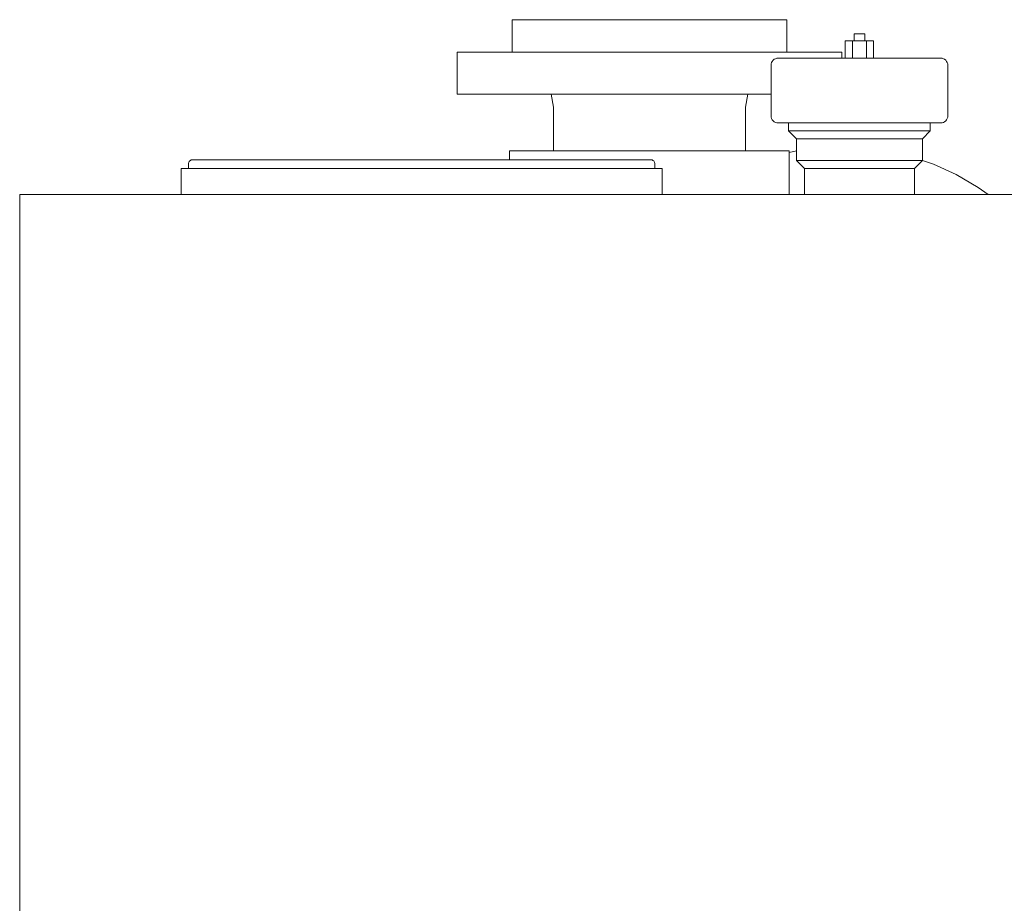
# Model space of a CAD drawing. Header units: millimetres. Extents: x -509 to 491, y -20 to 1095.
# Tile 2 of 4: x -509 to 54, y 590 to 1095. Entities that reach past the tile are written whole.
import ezdxf

# ---------------------------------------------------------------- set-up
doc = ezdxf.new("R2010")
doc.units = ezdxf.units.MM
doc.header["$MEASUREMENT"] = 0
doc.layers.add('MATERIAL 1', color=251, linetype='Continuous', true_color=0x505050)

msp = doc.modelspace()

# ---------------------------------------------------------------- linework, layer by layer
at = {"layer": 'MATERIAL 1', "color": 251, "linetype": 'Continuous', "lineweight": 0, "true_color": 0x505050}
for p, q in [((-227.29, 1095.25), (-226.98, 1095.25)), ((-227.29, 1095.25), (-227.29, 1076.75)), ((-226.98, 1095.25), (-225.98, 1095.25)), ((-225.98, 1095.25), (-224.27, 1095.25)), ((-224.27, 1095.25), (-221.79, 1095.25)), ((-221.79, 1095.25), (-218.53, 1095.25)), ((-218.53, 1095.25), (-214.51, 1095.25)), ((-214.51, 1095.25), (-209.75, 1095.25)), ((-209.75, 1095.25), (-204.32, 1095.25)), ((-204.32, 1095.25), (-198.3, 1095.25)), ((-198.3, 1095.25), (-191.78, 1095.25)), ((-191.78, 1095.25), (-184.89, 1095.25)), ((-184.89, 1095.25), (-177.73, 1095.25)), ((-177.73, 1095.25), (-170.44, 1095.25)), ((-170.44, 1095.25), (-163.13, 1095.25)), ((-163.13, 1095.25), (-155.91, 1095.25)), ((-155.91, 1095.25), (-148.86, 1095.25)), ((-148.86, 1095.25), (-141.81, 1095.25)), ((-141.81, 1095.25), (-134.59, 1095.25)), ((-134.59, 1095.25), (-127.28, 1095.25)), ((-127.28, 1095.25), (-119.99, 1095.25)), ((-119.99, 1095.25), (-112.84, 1095.25)), ((-112.84, 1095.25), (-105.94, 1095.25)), ((-105.94, 1095.25), (-99.43, 1095.25)), ((-99.43, 1095.25), (-93.4, 1095.25)), ((-93.4, 1095.25), (-87.97, 1095.25)), ((-87.97, 1095.25), (-83.21, 1095.25)), ((-83.21, 1095.25), (-79.19, 1095.25)), ((-79.19, 1095.25), (-75.94, 1095.25)), ((-75.94, 1095.25), (-73.46, 1095.25)), ((-73.46, 1095.25), (-71.74, 1095.25)), ((-71.74, 1095.25), (-70.75, 1095.25)), ((-70.75, 1095.25), (-70.43, 1095.25)), ((-70.43, 1095.25), (-70.43, 1076.75)), ((-31.86, 1083.25), (-31.86, 1087.25)), ((-31.85, 1087.25), (-31.86, 1087.25)), ((-31.8, 1087.25), (-31.85, 1087.25)), ((-31.73, 1087.25), (-31.8, 1087.25)), ((-31.63, 1087.25), (-31.73, 1087.25)), ((-31.51, 1087.25), (-31.63, 1087.25)), ((-31.36, 1087.25), (-31.51, 1087.25)), ((-31.19, 1087.25), (-31.36, 1087.25)), ((-30.99, 1087.25), (-31.19, 1087.25)), ((-30.77, 1087.25), (-30.99, 1087.25)), ((-30.53, 1087.25), (-30.77, 1087.25)), ((-30.27, 1087.25), (-30.53, 1087.25)), ((-30, 1087.25), (-30.27, 1087.25)), ((-29.72, 1087.25), (-30, 1087.25)), ((-29.43, 1087.25), (-29.72, 1087.25)), ((-29.15, 1087.25), (-29.43, 1087.25)), ((-28.86, 1087.25), (-29.15, 1087.25)), ((-28.59, 1087.25), (-28.86, 1087.25)), ((-28.32, 1087.25), (-28.59, 1087.25)), ((-28.04, 1087.25), (-28.32, 1087.25)), ((-27.76, 1087.25), (-28.04, 1087.25)), ((-27.48, 1087.25), (-27.76, 1087.25)), ((-27.22, 1087.25), (-27.48, 1087.25)), ((-26.97, 1087.25), (-27.22, 1087.25)), ((-26.74, 1087.25), (-26.97, 1087.25)), ((-26.53, 1087.25), (-26.74, 1087.25)), ((-26.35, 1087.25), (-26.53, 1087.25)), ((-26.2, 1087.25), (-26.35, 1087.25)), ((-26.07, 1087.25), (-26.2, 1087.25)), ((-25.98, 1087.25), (-26.07, 1087.25)), ((-25.91, 1087.25), (-25.98, 1087.25)), ((-25.87, 1087.25), (-25.91, 1087.25)), ((-25.86, 1087.25), (-25.87, 1087.25)), ((-25.86, 1087.25), (-25.86, 1083.25)), ((-32.9, 1083.25), (-36.94, 1083.25)), ((-36.94, 1083.25), (-36.94, 1073.25)), ((-32.9, 1073.25), (-32.9, 1083.25)), ((-24.82, 1083.25), (-32.9, 1083.25)), ((-20.78, 1083.25), (-24.82, 1083.25)), ((-24.82, 1083.25), (-24.82, 1073.25)), ((-20.78, 1083.25), (-20.78, 1073.25)), ((-258.77, 1076.75), (-258.32, 1076.75)), ((-258.77, 1052.75), (-258.77, 1076.75)), ((-258.32, 1076.75), (-256.93, 1076.75)), ((-256.93, 1076.75), (-254.52, 1076.75)), ((-254.52, 1076.75), (-251.05, 1076.75)), ((-251.05, 1076.75), (-246.49, 1076.75)), ((-246.49, 1076.75), (-240.85, 1076.75)), ((-240.85, 1076.75), (-234.19, 1076.75)), ((-234.19, 1076.75), (-226.58, 1076.75)), ((-226.58, 1076.75), (-218.13, 1076.75)), ((-218.13, 1076.75), (-209, 1076.75)), ((-209, 1076.75), (-199.34, 1076.75)), ((-199.34, 1076.75), (-189.32, 1076.75)), ((-189.32, 1076.75), (-179.1, 1076.75)), ((-179.1, 1076.75), (-168.86, 1076.75)), ((-168.86, 1076.75), (-158.74, 1076.75)), ((-158.74, 1076.75), (-148.86, 1076.75)), ((-148.86, 1076.75), (-138.99, 1076.75)), ((-138.99, 1076.75), (-128.86, 1076.75)), ((-128.86, 1076.75), (-118.62, 1076.75)), ((-118.62, 1076.75), (-108.41, 1076.75)), ((-108.41, 1076.75), (-98.38, 1076.75)), ((-98.38, 1076.75), (-88.72, 1076.75)), ((-88.72, 1076.75), (-79.59, 1076.75)), ((-79.59, 1076.75), (-71.15, 1076.75)), ((-71.15, 1076.75), (-63.54, 1076.75)), ((-63.54, 1076.75), (-56.87, 1076.75)), ((-56.87, 1076.75), (-51.23, 1076.75)), ((-51.23, 1076.75), (-46.67, 1076.75)), ((-46.67, 1076.75), (-43.2, 1076.75)), ((-43.2, 1076.75), (-40.79, 1076.75)), ((-40.79, 1076.75), (-39.4, 1076.75)), ((-39.4, 1076.75), (-38.96, 1076.75)), ((-38.96, 1073.25), (-38.96, 1076.75)), ((-79.28, 1069.98), (-79.34, 1069.25)), ((-79.06, 1070.72), (-79.28, 1069.98)), ((-78.69, 1071.44), (-79.06, 1070.72)), ((-78.17, 1072.08), (-78.69, 1071.44)), ((-77.53, 1072.6), (-78.17, 1072.08)), ((-76.82, 1072.97), (-77.53, 1072.6)), ((-76.07, 1073.18), (-76.82, 1072.97)), ((-76.07, 1073.18), (-75.34, 1073.25)), ((-75.16, 1073.25), (-75.34, 1073.25)), ((-75.16, 1073.25), (-74.57, 1073.25)), ((-74.57, 1073.25), (-73.55, 1073.25)), ((-73.55, 1073.25), (-72.08, 1073.25)), ((-72.08, 1073.25), (-71.8, 1073.25)), ((-71.8, 1073.25), (-70.55, 1073.25)), ((-70.55, 1073.25), (-69.11, 1073.25)), ((-67.76, 1073.25), (-69.11, 1073.25)), ((-67.76, 1073.25), (-64.94, 1073.25)), ((-64.94, 1073.25), (-61.72, 1073.25)), ((-61.72, 1073.25), (-58.15, 1073.25)), ((-58.15, 1073.25), (-54.29, 1073.25)), ((-54.29, 1073.25), (-52.09, 1073.25)), ((-52.09, 1073.25), (-49.42, 1073.25)), ((-49.42, 1073.25), (-46.66, 1073.25)), ((-46.66, 1073.25), (-43.83, 1073.25)), ((-43.83, 1073.25), (-40.93, 1073.25)), ((-40.93, 1073.25), (-37.97, 1073.25)), ((-37.97, 1073.25), (-34.96, 1073.25)), ((-34.96, 1073.25), (-31.91, 1073.25)), ((-31.91, 1073.25), (-28.84, 1073.25)), ((-28.84, 1073.25), (-25.77, 1073.25)), ((-25.77, 1073.25), (-22.73, 1073.25)), ((-22.73, 1073.25), (-19.72, 1073.25)), ((-19.72, 1073.25), (-16.76, 1073.25)), ((-16.76, 1073.25), (-13.86, 1073.25)), ((-13.86, 1073.25), (-11.02, 1073.25)), ((-11.02, 1073.25), (-8.26, 1073.25)), ((-8.26, 1073.25), (-5.59, 1073.25)), ((-5.59, 1073.25), (-3.4, 1073.25)), ((-3.4, 1073.25), (0.47, 1073.25)), ((0.47, 1073.25), (4.04, 1073.25)), ((4.04, 1073.25), (7.26, 1073.25)), ((7.26, 1073.25), (10.08, 1073.25)), ((10.08, 1073.25), (11.43, 1073.25)), ((11.43, 1073.25), (12.86, 1073.25)), ((14.39, 1073.25), (12.86, 1073.25)), ((14.39, 1073.25), (15.86, 1073.25)), ((15.86, 1073.25), (16.88, 1073.25)), ((16.88, 1073.25), (17.47, 1073.25)), ((17.47, 1073.25), (17.56, 1073.25)), ((17.56, 1073.25), (17.66, 1073.25)), ((18.38, 1073.18), (17.66, 1073.25)), ((18.38, 1073.18), (19.13, 1072.97)), ((19.13, 1072.97), (19.85, 1072.6)), ((19.85, 1072.6), (20.49, 1072.08)), ((20.49, 1072.08), (21, 1071.44)), ((21, 1071.44), (21.38, 1070.72)), ((21.38, 1070.72), (21.59, 1069.98)), ((21.59, 1069.98), (21.65, 1069.25)), ((-79.34, 1040.25), (-79.34, 1069.25)), ((21.65, 1040.25), (21.65, 1069.25)), ((-258.77, 1052.75), (-258.32, 1052.75)), ((-258.32, 1052.75), (-256.93, 1052.75)), ((-256.93, 1052.75), (-254.52, 1052.75)), ((-254.52, 1052.75), (-251.05, 1052.75)), ((-251.05, 1052.75), (-246.49, 1052.75)), ((-246.49, 1052.75), (-240.85, 1052.75)), ((-240.85, 1052.75), (-234.19, 1052.75)), ((-234.19, 1052.75), (-226.58, 1052.75)), ((-226.58, 1052.75), (-218.13, 1052.75)), ((-218.13, 1052.75), (-209, 1052.75)), ((-209, 1052.75), (-199.34, 1052.75)), ((-203.75, 1045.25), (-204.99, 1052.75)), ((-199.34, 1052.75), (-189.32, 1052.75)), ((-189.32, 1052.75), (-179.1, 1052.75)), ((-179.1, 1052.75), (-168.86, 1052.75)), ((-168.86, 1052.75), (-158.74, 1052.75)), ((-158.74, 1052.75), (-148.86, 1052.75)), ((-148.86, 1052.75), (-138.99, 1052.75)), ((-138.99, 1052.75), (-128.86, 1052.75)), ((-128.86, 1052.75), (-118.62, 1052.75)), ((-118.62, 1052.75), (-108.41, 1052.75)), ((-108.41, 1052.75), (-98.38, 1052.75)), ((-98.38, 1052.75), (-88.72, 1052.75)), ((-92.67, 1052.75), (-93.91, 1045.25)), ((-88.72, 1052.75), (-79.59, 1052.75)), ((-79.59, 1052.75), (-79.34, 1052.75)), ((-203.75, 1045.25), (-203.81, 1020.25)), ((-93.91, 1020.25), (-93.91, 1045.25)), ((-79.28, 1039.52), (-79.34, 1040.25)), ((-79.28, 1039.52), (-79.06, 1038.78)), ((-79.06, 1038.78), (-78.69, 1038.06)), ((-78.69, 1038.06), (-78.17, 1037.42)), ((-78.17, 1037.42), (-77.53, 1036.9)), ((-77.53, 1036.9), (-76.82, 1036.53)), ((-76.82, 1036.53), (-76.07, 1036.31)), ((-75.34, 1036.25), (-76.07, 1036.31)), ((-75.34, 1036.25), (-75.16, 1036.25)), ((-74.57, 1036.25), (-75.16, 1036.25)), ((-73.55, 1036.25), (-74.57, 1036.25)), ((-72.08, 1036.25), (-73.55, 1036.25)), ((-71.8, 1036.25), (-72.08, 1036.25)), ((-71.8, 1036.25), (-70.55, 1036.25)), ((-70.55, 1036.25), (-69.11, 1036.25)), ((-69.34, 1031.75), (-69.34, 1036.25)), ((-69.11, 1036.25), (-67.76, 1036.25)), ((-64.94, 1036.25), (-67.76, 1036.25)), ((-61.72, 1036.25), (-64.94, 1036.25)), ((-58.15, 1036.25), (-61.72, 1036.25)), ((-54.29, 1036.25), (-58.15, 1036.25)), ((-52.09, 1036.25), (-54.29, 1036.25)), ((-52.09, 1036.25), (-49.42, 1036.25)), ((-49.42, 1036.25), (-46.66, 1036.25)), ((-46.66, 1036.25), (-43.83, 1036.25)), ((-43.83, 1036.25), (-40.93, 1036.25)), ((-40.93, 1036.25), (-37.97, 1036.25)), ((-37.97, 1036.25), (-34.96, 1036.25)), ((-34.96, 1036.25), (-31.91, 1036.25)), ((-31.91, 1036.25), (-28.84, 1036.25)), ((-28.84, 1036.25), (-25.77, 1036.25)), ((-25.77, 1036.25), (-22.73, 1036.25)), ((-22.73, 1036.25), (-19.72, 1036.25)), ((-19.72, 1036.25), (-16.76, 1036.25)), ((-16.76, 1036.25), (-13.86, 1036.25)), ((-13.86, 1036.25), (-11.02, 1036.25)), ((-11.02, 1036.25), (-8.26, 1036.25)), ((-8.26, 1036.25), (-5.59, 1036.25)), ((-3.4, 1036.25), (-5.59, 1036.25)), ((0.47, 1036.25), (-3.4, 1036.25)), ((4.04, 1036.25), (0.47, 1036.25)), ((7.26, 1036.25), (4.04, 1036.25)), ((10.08, 1036.25), (7.26, 1036.25)), ((11.43, 1036.25), (10.08, 1036.25)), ((11.43, 1036.25), (12.86, 1036.25)), ((11.66, 1031.75), (11.66, 1036.25)), ((12.86, 1036.25), (14.39, 1036.25)), ((15.86, 1036.25), (14.39, 1036.25)), ((16.88, 1036.25), (15.86, 1036.25)), ((17.47, 1036.25), (16.88, 1036.25)), ((17.56, 1036.25), (17.47, 1036.25)), ((17.56, 1036.25), (17.66, 1036.25)), ((17.66, 1036.25), (18.38, 1036.31)), ((19.13, 1036.53), (18.38, 1036.31)), ((19.85, 1036.9), (19.13, 1036.53)), ((20.49, 1037.42), (19.85, 1036.9)), ((21, 1038.06), (20.49, 1037.42)), ((21.38, 1038.78), (21, 1038.06)), ((21.59, 1039.52), (21.38, 1038.78)), ((21.59, 1039.52), (21.65, 1040.25)), ((-69.34, 1031.75), (-69.18, 1031.75)), ((-64.84, 1027.25), (-69.34, 1031.75)), ((-69.18, 1031.75), (-68.67, 1031.75)), ((-68.67, 1031.75), (-67.78, 1031.75)), ((-67.78, 1031.75), (-66.5, 1031.75)), ((-66.5, 1031.75), (-64.82, 1031.75)), ((-64.82, 1031.75), (-62.74, 1031.75)), ((-62.74, 1031.75), (-61.56, 1031.75)), ((-61.56, 1031.75), (-60.29, 1031.75)), ((-60.29, 1031.75), (-58.92, 1031.75)), ((-58.92, 1031.75), (-57.48, 1031.75)), ((-57.48, 1031.75), (-54.37, 1031.75)), ((-54.37, 1031.75), (-51.01, 1031.75)), ((-51.01, 1031.75), (-47.44, 1031.75)), ((-47.44, 1031.75), (-43.75, 1031.75)), ((-43.75, 1031.75), (-39.99, 1031.75)), ((-39.99, 1031.75), (-36.21, 1031.75)), ((-36.21, 1031.75), (-32.48, 1031.75)), ((-32.48, 1031.75), (-28.84, 1031.75)), ((-28.84, 1031.75), (-25.2, 1031.75)), ((-25.2, 1031.75), (-21.47, 1031.75)), ((-21.47, 1031.75), (-17.7, 1031.75)), ((-17.7, 1031.75), (-13.94, 1031.75)), ((-13.94, 1031.75), (-10.24, 1031.75)), ((-10.24, 1031.75), (-6.68, 1031.75)), ((-6.68, 1031.75), (-4.97, 1031.75)), ((-4.97, 1031.75), (-3.32, 1031.75)), ((-3.32, 1031.75), (-1.73, 1031.75)), ((-1.73, 1031.75), (-0.21, 1031.75)), ((-0.21, 1031.75), (2.6, 1031.75)), ((2.6, 1031.75), (5.06, 1031.75)), ((5.06, 1031.75), (7.13, 1031.75)), ((7.13, 1031.75), (8.81, 1031.75)), ((11.66, 1031.75), (7.16, 1027.25)), ((8.81, 1031.75), (10.09, 1031.75)), ((10.09, 1031.75), (10.98, 1031.75)), ((10.98, 1031.75), (11.49, 1031.75)), ((11.49, 1031.75), (11.66, 1031.75)), ((-64.7, 1027.25), (-64.84, 1027.25)), ((-64.84, 1027.25), (-64.84, 1014.75)), ((-64.24, 1027.25), (-64.7, 1027.25)), ((-63.45, 1027.25), (-64.24, 1027.25)), ((-62.32, 1027.25), (-63.45, 1027.25)), ((-60.82, 1027.25), (-62.32, 1027.25)), ((-58.98, 1027.25), (-60.82, 1027.25)), ((-57.92, 1027.25), (-58.98, 1027.25)), ((-56.79, 1027.25), (-57.92, 1027.25)), ((-55.58, 1027.25), (-56.79, 1027.25)), ((-54.3, 1027.25), (-55.58, 1027.25)), ((-51.53, 1027.25), (-54.3, 1027.25)), ((-48.54, 1027.25), (-51.53, 1027.25)), ((-45.38, 1027.25), (-48.54, 1027.25)), ((-42.09, 1027.25), (-45.38, 1027.25)), ((-38.75, 1027.25), (-42.09, 1027.25)), ((-35.39, 1027.25), (-38.75, 1027.25)), ((-32.08, 1027.25), (-35.39, 1027.25)), ((-28.84, 1027.25), (-32.08, 1027.25)), ((-28.84, 1027.25), (-25.61, 1027.25)), ((-25.61, 1027.25), (-22.29, 1027.25)), ((-22.29, 1027.25), (-18.94, 1027.25)), ((-18.94, 1027.25), (-15.59, 1027.25)), ((-15.59, 1027.25), (-12.31, 1027.25)), ((-12.31, 1027.25), (-9.14, 1027.25)), ((-9.14, 1027.25), (-7.62, 1027.25)), ((-7.62, 1027.25), (-6.15, 1027.25)), ((-6.15, 1027.25), (-4.74, 1027.25)), ((-4.74, 1027.25), (-3.39, 1027.25)), ((-3.39, 1027.25), (-0.89, 1027.25)), ((-0.89, 1027.25), (1.29, 1027.25)), ((1.29, 1027.25), (3.13, 1027.25)), ((3.13, 1027.25), (4.63, 1027.25)), ((4.63, 1027.25), (5.77, 1027.25)), ((5.77, 1027.25), (6.56, 1027.25)), ((6.56, 1027.25), (7.01, 1027.25)), ((7.01, 1027.25), (7.16, 1027.25)), ((7.16, 1027.25), (7.16, 1014.75)), ((-228.47, 1020.25), (-228.79, 1020.25)), ((-228.79, 1020.25), (-228.79, 1015.25)), ((-227.46, 1020.25), (-228.47, 1020.25)), ((-225.71, 1020.25), (-227.46, 1020.25)), ((-223.18, 1020.25), (-225.71, 1020.25)), ((-219.86, 1020.25), (-223.18, 1020.25)), ((-215.76, 1020.25), (-219.86, 1020.25)), ((-210.92, 1020.25), (-215.76, 1020.25)), ((-205.38, 1020.25), (-210.92, 1020.25)), ((-199.24, 1020.25), (-205.38, 1020.25)), ((-192.6, 1020.25), (-199.24, 1020.25)), ((-185.57, 1020.25), (-192.6, 1020.25)), ((-178.28, 1020.25), (-185.57, 1020.25)), ((-170.86, 1020.25), (-178.28, 1020.25)), ((-163.41, 1020.25), (-170.86, 1020.25)), ((-156.04, 1020.25), (-163.41, 1020.25)), ((-148.86, 1020.25), (-156.04, 1020.25)), ((-141.68, 1020.25), (-148.86, 1020.25)), ((-134.32, 1020.25), (-141.68, 1020.25)), ((-126.87, 1020.25), (-134.32, 1020.25)), ((-119.44, 1020.25), (-126.87, 1020.25)), ((-112.15, 1020.25), (-119.44, 1020.25)), ((-105.12, 1020.25), (-112.15, 1020.25)), ((-98.48, 1020.25), (-105.12, 1020.25)), ((-92.34, 1020.25), (-98.48, 1020.25)), ((-86.81, 1020.25), (-92.34, 1020.25)), ((-81.96, 1020.25), (-86.81, 1020.25)), ((-77.86, 1020.25), (-81.96, 1020.25)), ((-74.54, 1020.25), (-77.86, 1020.25)), ((-72.02, 1020.25), (-74.54, 1020.25)), ((-70.26, 1020.25), (-72.02, 1020.25)), ((-69.25, 1020.25), (-70.26, 1020.25)), ((-68.93, 1020.25), (-69.25, 1020.25)), ((-68.93, 1020.25), (-68.93, 995.25)), ((-64.84, 1020.23), (-68.93, 1019.27)), ((-412.35, 1013.2), (-412.38, 1012.75)), ((-412.21, 1013.67), (-412.35, 1013.2)), ((-411.98, 1014.12), (-412.21, 1013.67)), ((-411.65, 1014.52), (-411.98, 1014.12)), ((-411.26, 1014.84), (-411.65, 1014.52)), ((-410.81, 1015.07), (-411.26, 1014.84)), ((-410.34, 1015.21), (-410.81, 1015.07)), ((-409.89, 1015.25), (-410.34, 1015.21)), ((-409.89, 1015.25), (-409.36, 1015.25)), ((-409.36, 1015.25), (-407.7, 1015.25)), ((-407.7, 1015.25), (-404.84, 1015.25)), ((-404.84, 1015.25), (-400.7, 1015.25)), ((-400.7, 1015.25), (-395.27, 1015.25)), ((-395.27, 1015.25), (-388.56, 1015.25)), ((-388.56, 1015.25), (-380.63, 1015.25)), ((-380.63, 1015.25), (-371.57, 1015.25)), ((-361.52, 1015.25), (-371.57, 1015.25)), ((-361.52, 1015.25), (-351.74, 1015.25)), ((-350.65, 1015.25), (-351.74, 1015.25)), ((-350.65, 1015.25), (-339.15, 1015.25)), ((-339.15, 1015.25), (-327.22, 1015.25)), ((-327.22, 1015.25), (-317.04, 1015.25)), ((-317.04, 1015.25), (-304.59, 1015.25)), ((-304.59, 1015.25), (-291.89, 1015.25)), ((-291.89, 1015.25), (-279.06, 1015.25)), ((-279.06, 1015.25), (-266.23, 1015.25)), ((-266.23, 1015.25), (-253.53, 1015.25)), ((-253.53, 1015.25), (-241.08, 1015.25)), ((-241.08, 1015.25), (-230.9, 1015.25)), ((-230.9, 1015.25), (-218.97, 1015.25)), ((-218.97, 1015.25), (-207.47, 1015.25)), ((-206.38, 1015.25), (-207.47, 1015.25)), ((-206.38, 1015.25), (-196.6, 1015.25)), ((-186.55, 1015.25), (-196.6, 1015.25)), ((-186.55, 1015.25), (-177.49, 1015.25)), ((-177.49, 1015.25), (-169.56, 1015.25)), ((-169.56, 1015.25), (-162.85, 1015.25)), ((-162.85, 1015.25), (-157.42, 1015.25)), ((-157.42, 1015.25), (-153.28, 1015.25)), ((-153.28, 1015.25), (-150.42, 1015.25)), ((-150.42, 1015.25), (-148.76, 1015.25)), ((-148.76, 1015.25), (-148.23, 1015.25)), ((-148.23, 1015.25), (-147.78, 1015.21)), ((-147.78, 1015.21), (-147.31, 1015.07)), ((-147.31, 1015.07), (-146.86, 1014.84)), ((-146.86, 1014.84), (-146.46, 1014.52)), ((-146.46, 1014.52), (-146.14, 1014.12)), ((-146.14, 1014.12), (-145.91, 1013.67)), ((-145.91, 1013.67), (-145.77, 1013.2)), ((-145.77, 1013.2), (-145.73, 1012.75)), ((-64.84, 1014.75), (-64.7, 1014.75)), ((-64.84, 1014.75), (-60.34, 1010.25)), ((-64.7, 1014.75), (-64.24, 1014.75)), ((-64.24, 1014.75), (-63.45, 1014.75)), ((-63.45, 1014.75), (-62.32, 1014.75)), ((-62.32, 1014.75), (-60.82, 1014.75)), ((-60.82, 1014.75), (-58.98, 1014.75)), ((-58.98, 1014.75), (-57.92, 1014.75)), ((-57.92, 1014.75), (-56.79, 1014.75)), ((-56.79, 1014.75), (-55.58, 1014.75)), ((-55.58, 1014.75), (-54.3, 1014.75)), ((-54.3, 1014.75), (-51.53, 1014.75)), ((-51.53, 1014.75), (-48.54, 1014.75)), ((-48.54, 1014.75), (-45.38, 1014.75)), ((-45.38, 1014.75), (-42.09, 1014.75)), ((-42.09, 1014.75), (-38.75, 1014.75)), ((-38.75, 1014.75), (-35.39, 1014.75)), ((-35.39, 1014.75), (-32.08, 1014.75)), ((-32.08, 1014.75), (-28.84, 1014.75)), ((-28.84, 1014.75), (-25.61, 1014.75)), ((-25.61, 1014.75), (-22.29, 1014.75)), ((-22.29, 1014.75), (-18.94, 1014.75)), ((-18.94, 1014.75), (-15.59, 1014.75)), ((-15.59, 1014.75), (-12.31, 1014.75)), ((-12.31, 1014.75), (-9.14, 1014.75)), ((-9.14, 1014.75), (-7.62, 1014.75)), ((-7.62, 1014.75), (-6.15, 1014.75)), ((-6.15, 1014.75), (-4.74, 1014.75)), ((-4.74, 1014.75), (-3.39, 1014.75)), ((-3.39, 1014.75), (-0.89, 1014.75)), ((-0.89, 1014.75), (1.29, 1014.75)), ((1.29, 1014.75), (3.13, 1014.75)), ((7.16, 1014.75), (2.66, 1010.25)), ((3.13, 1014.75), (4.63, 1014.75)), ((4.63, 1014.75), (5.77, 1014.75)), ((5.77, 1014.75), (6.56, 1014.75)), ((6.56, 1014.75), (7.01, 1014.75)), ((7.01, 1014.75), (7.16, 1014.75)), ((13.53, 1012.62), (7.16, 1014.79)), ((-416.49, 1010.25), (-415.94, 1010.25)), ((-416.49, 1010.25), (-416.49, 995.25)), ((-415.94, 1010.25), (-414.2, 1010.25)), ((-414.2, 1010.25), (-411.19, 1010.25)), ((-412.39, 1010.25), (-412.38, 1012.75)), ((-411.19, 1010.25), (-406.84, 1010.25)), ((-406.84, 1010.25), (-401.14, 1010.25)), ((-401.14, 1010.25), (-394.09, 1010.25)), ((-394.09, 1010.25), (-385.76, 1010.25)), ((-385.76, 1010.25), (-376.24, 1010.25)), ((-376.24, 1010.25), (-365.68, 1010.25)), ((-365.68, 1010.25), (-354.26, 1010.25)), ((-354.26, 1010.25), (-342.18, 1010.25)), ((-342.18, 1010.25), (-329.65, 1010.25)), ((-329.65, 1010.25), (-316.88, 1010.25)), ((-316.88, 1010.25), (-304.07, 1010.25)), ((-304.07, 1010.25), (-291.41, 1010.25)), ((-291.41, 1010.25), (-279.06, 1010.25)), ((-279.06, 1010.25), (-266.71, 1010.25)), ((-266.71, 1010.25), (-254.05, 1010.25)), ((-254.05, 1010.25), (-241.24, 1010.25)), ((-241.24, 1010.25), (-228.47, 1010.25)), ((-228.47, 1010.25), (-215.94, 1010.25)), ((-215.94, 1010.25), (-203.85, 1010.25)), ((-203.85, 1010.25), (-192.43, 1010.25)), ((-192.43, 1010.25), (-181.88, 1010.25)), ((-181.88, 1010.25), (-172.36, 1010.25)), ((-172.36, 1010.25), (-164.03, 1010.25)), ((-164.03, 1010.25), (-156.98, 1010.25)), ((-156.98, 1010.25), (-151.27, 1010.25)), ((-151.27, 1010.25), (-146.93, 1010.25)), ((-146.93, 1010.25), (-143.92, 1010.25)), ((-145.73, 1010.25), (-145.73, 1012.75)), ((-143.92, 1010.25), (-142.18, 1010.25)), ((-142.18, 1010.25), (-141.63, 1010.25)), ((-141.63, 995.25), (-141.63, 1010.25)), ((-60.22, 1010.25), (-60.34, 1010.25)), ((-60.34, 1010.25), (-60.34, 995.25)), ((-59.82, 1010.25), (-60.22, 1010.25)), ((-59.13, 1010.25), (-59.82, 1010.25)), ((-58.13, 1010.25), (-59.13, 1010.25)), ((-56.82, 1010.25), (-58.13, 1010.25)), ((-55.21, 1010.25), (-56.82, 1010.25)), ((-54.29, 1010.25), (-55.21, 1010.25)), ((-53.3, 1010.25), (-54.29, 1010.25)), ((-52.24, 1010.25), (-53.3, 1010.25)), ((-51.12, 1010.25), (-52.24, 1010.25)), ((-48.7, 1010.25), (-51.12, 1010.25)), ((-46.08, 1010.25), (-48.7, 1010.25)), ((-43.31, 1010.25), (-46.08, 1010.25)), ((-40.44, 1010.25), (-43.31, 1010.25)), ((-37.51, 1010.25), (-40.44, 1010.25)), ((-34.58, 1010.25), (-37.51, 1010.25)), ((-31.67, 1010.25), (-34.58, 1010.25)), ((-28.84, 1010.25), (-31.67, 1010.25)), ((-28.84, 1010.25), (-26.01, 1010.25)), ((-26.01, 1010.25), (-23.11, 1010.25)), ((-23.11, 1010.25), (-20.18, 1010.25)), ((-20.18, 1010.25), (-17.25, 1010.25)), ((-17.25, 1010.25), (-14.38, 1010.25)), ((-14.38, 1010.25), (-11.61, 1010.25)), ((-11.61, 1010.25), (-10.28, 1010.25)), ((-10.28, 1010.25), (-8.99, 1010.25)), ((-8.99, 1010.25), (-7.75, 1010.25)), ((-7.75, 1010.25), (-6.57, 1010.25)), ((-6.57, 1010.25), (-4.39, 1010.25)), ((-4.39, 1010.25), (-2.48, 1010.25)), ((-2.48, 1010.25), (-0.86, 1010.25)), ((-0.86, 1010.25), (0.45, 1010.25)), ((0.45, 1010.25), (1.44, 1010.25)), ((1.44, 1010.25), (2.13, 1010.25)), ((2.13, 1010.25), (2.53, 1010.25)), ((2.53, 1010.25), (2.66, 1010.25)), ((2.66, 1010.25), (2.66, 995.25)), ((26.51, 1006.71), (13.53, 1012.62)), ((39.03, 999.41), (26.51, 1006.71)), ((44.74, 995.25), (39.03, 999.41)), ((-506.84, 995.25), (-508.86, 995.25)), ((-508.86, 995.25), (-508.86, 380.25)), ((-500.51, 995.25), (-506.84, 995.25)), ((-489.56, 995.25), (-500.51, 995.25)), ((-473.76, 995.25), (-489.56, 995.25)), ((-453, 995.25), (-473.76, 995.25)), ((-427.36, 995.25), (-453, 995.25)), ((-397.04, 995.25), (-427.36, 995.25)), ((-362.41, 995.25), (-397.04, 995.25)), ((-324.01, 995.25), (-362.41, 995.25)), ((-282.47, 995.25), (-324.01, 995.25)), ((-238.51, 995.25), (-282.47, 995.25)), ((-192.91, 995.25), (-238.51, 995.25)), ((-146.44, 995.25), (-192.91, 995.25)), ((-99.84, 995.25), (-146.44, 995.25)), ((-141.63, 995.25), (-134.32, 995.25)), ((-134.32, 995.25), (-126.87, 995.25)), ((-126.87, 995.25), (-119.44, 995.25)), ((-119.44, 995.25), (-112.15, 995.25)), ((-112.15, 995.25), (-105.12, 995.25)), ((-105.12, 995.25), (-98.48, 995.25)), ((-53.79, 995.25), (-99.84, 995.25)), ((-98.48, 995.25), (-92.34, 995.25)), ((-92.34, 995.25), (-86.81, 995.25)), ((-86.81, 995.25), (-81.96, 995.25)), ((-81.96, 995.25), (-77.86, 995.25)), ((-77.86, 995.25), (-74.54, 995.25)), ((-74.54, 995.25), (-72.02, 995.25)), ((-72.02, 995.25), (-70.26, 995.25)), ((-70.26, 995.25), (-69.25, 995.25)), ((-69.25, 995.25), (-68.93, 995.25)), ((-60.34, 995.25), (-60.22, 995.25)), ((-60.22, 995.25), (-59.82, 995.25)), ((-59.82, 995.25), (-59.13, 995.25)), ((-59.13, 995.25), (-58.13, 995.25)), ((-58.84, 995.25), (-58.84, 995.25)), ((-58.13, 995.25), (-56.82, 995.25)), ((-56.82, 995.25), (-55.21, 995.25)), ((-55.21, 995.25), (-53.3, 995.25)), ((-8.86, 995.25), (-53.79, 995.25)), ((-53.3, 995.25), (-51.12, 995.25)), ((-51.12, 995.25), (-48.7, 995.25)), ((-48.7, 995.25), (-46.08, 995.25)), ((-46.08, 995.25), (-43.31, 995.25)), ((-43.31, 995.25), (-40.44, 995.25)), ((-40.44, 995.25), (-37.51, 995.25)), ((-37.51, 995.25), (-34.58, 995.25)), ((-34.58, 995.25), (-31.67, 995.25)), ((-31.67, 995.25), (-28.84, 995.25)), ((-28.84, 995.25), (-26.01, 995.25)), ((-26.01, 995.25), (-23.11, 995.25)), ((-23.11, 995.25), (-20.18, 995.25)), ((-20.18, 995.25), (-17.25, 995.25)), ((-17.25, 995.25), (-14.38, 995.25)), ((-14.38, 995.25), (-11.61, 995.25)), ((-11.61, 995.25), (-8.99, 995.25)), ((-8.99, 995.25), (-6.57, 995.25)), ((36.07, 995.25), (-8.86, 995.25)), ((-6.57, 995.25), (-4.39, 995.25)), ((-4.39, 995.25), (-2.48, 995.25)), ((-2.48, 995.25), (-0.86, 995.25)), ((-0.86, 995.25), (0.45, 995.25)), ((0.45, 995.25), (1.44, 995.25)), ((1.16, 995.25), (1.16, 995.25)), ((1.44, 995.25), (2.13, 995.25)), ((2.13, 995.25), (2.53, 995.25)), ((2.53, 995.25), (2.66, 995.25)), ((82.12, 995.25), (36.07, 995.25))]:
    msp.add_line(p, q, dxfattribs=at)

doc.saveas('drawing.dxf')
